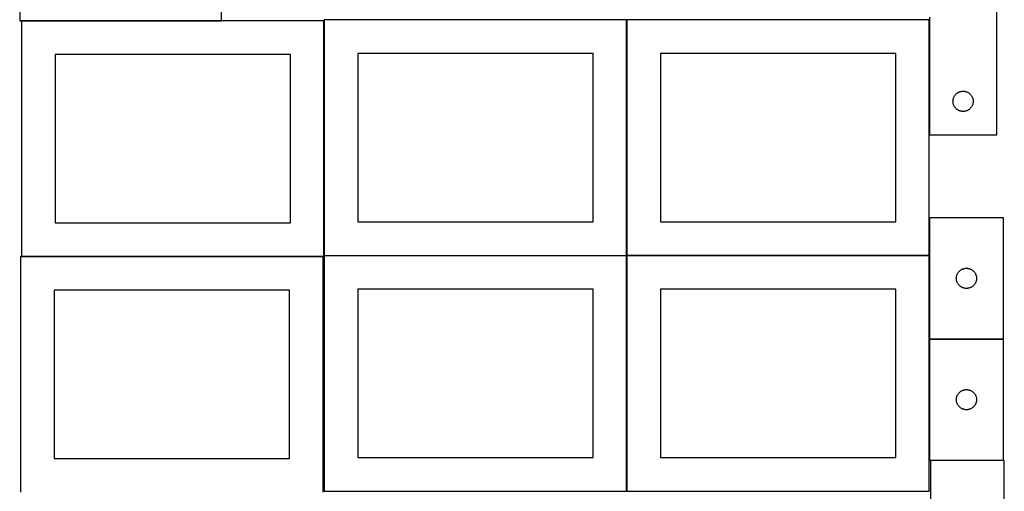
# Model space of a CAD drawing. Header units: millimetres. Extents: x 7 to 1493, y 7 to 2993.
# Tile 4 of 14: x 7 to 1471, y 1413 to 2113. Entities that reach past the tile are written whole.
import ezdxf

# ---------------------------------------------------------------- set-up
doc = ezdxf.new("R2010")
doc.units = ezdxf.units.MM
doc.layers.add('COMMON', color=5, linetype='CONTINUOUS', true_color=0x0000ff)
doc.layers.add('CUT', color=7, linetype='CONTINUOUS', true_color=0x000000)

msp = doc.modelspace()

# ---------------------------------------------------------------- linework, layer by layer
at = {"layer": 'COMMON'}
for p, q in [((306.636901, 2111.599047), (9.174232, 2111.599047)), ((459.274232, 2111.499046), (459.274232, 1762.823825)), ((909.474233, 2112.823825), (909.474233, 1763.070358)), ((1359.674235, 1941.949775), (1359.674235, 2113.070358)), ((1359.674234, 1818.922964), (1359.674234, 1763.070358)), ((9.174232, 1761.399045), (457.849575, 1761.399045)), ((459.374233, 1762.723824), (909.374233, 1762.723824)), ((909.474233, 1762.623824), (909.474233, 1412.870357)), ((909.574234, 1762.970357), (1359.574234, 1762.970357)), ((1359.674234, 1762.870357), (1359.674234, 1638.922964)), ((1359.674234, 1638.722963), (1359.674234, 1458.722963)), ((1359.774235, 1638.822963), (1469.774235, 1638.822963)), ((1361.099119, 1458.622962), (1469.774235, 1458.622962))]:
    msp.add_line(p, q, dxfattribs=at)
at = {"layer": 'CUT'}
for p, q in [((6.636901, 2361.699047), (6.636901, 2111.699047)), ((306.636901, 2111.699047), (306.636901, 2186.699047)), ((1459.774235, 1941.949775), (1459.774235, 2191.949775)), ((6.636901, 2111.699047), (306.636901, 2111.699047)), ((459.174232, 2111.499046), (9.174232, 2111.499046)), ((9.174232, 2111.499046), (9.174232, 1761.499046)), ((459.174232, 1761.499046), (459.174232, 2111.499046)), ((909.374233, 2112.823825), (459.374233, 2112.823825)), ((459.374233, 2112.823825), (459.374233, 1762.823825)), ((909.374233, 1762.823825), (909.374233, 2112.823825)), ((1359.574234, 2113.070358), (909.574234, 2113.070358)), ((909.574234, 2113.070358), (909.574234, 1763.070358)), ((1359.574234, 1763.070358), (1359.574234, 2113.070358)), ((1359.774235, 2116.949775), (1359.774235, 1941.949775)), ((409.174232, 2061.499046), (59.174232, 2061.499046)), ((59.174232, 2061.499046), (59.174232, 1811.499046)), ((409.174232, 1811.499046), (409.174232, 2061.499046)), ((859.374233, 2062.823825), (509.374233, 2062.823825)), ((509.374233, 2062.823825), (509.374233, 1812.823825)), ((859.374233, 1812.823825), (859.374233, 2062.823825)), ((1309.574234, 2063.070358), (959.574234, 2063.070358)), ((959.574234, 2063.070358), (959.574234, 1813.070358)), ((1309.574234, 1813.070358), (1309.574234, 2063.070358)), ((1404.846099, 2006.117113), (1405.581951, 2006.352023)), ((1405.581951, 2006.352023), (1406.328919, 2006.54874)), ((1406.328919, 2006.54874), (1407.085024, 2006.706744)), ((1407.085024, 2006.706744), (1407.84826, 2006.825615)), ((1407.84826, 2006.825615), (1408.616603, 2006.905038)), ((1408.616603, 2006.905038), (1409.388016, 2006.944802)), ((1409.388016, 2006.944802), (1410.160454, 2006.944802)), ((1410.160454, 2006.944802), (1410.931867, 2006.905038)), ((1410.931867, 2006.905038), (1411.70021, 2006.825615)), ((1411.70021, 2006.825615), (1412.463446, 2006.706744)), ((1412.463446, 2006.706744), (1413.219551, 2006.54874)), ((1413.219551, 2006.54874), (1413.96652, 2006.352023)), ((1413.96652, 2006.352023), (1414.702371, 2006.117113)), ((1394.774235, 1991.949775), (1394.794124, 1992.721956)), ((1394.794124, 1991.177593), (1394.774235, 1991.949775)), ((1394.794124, 1992.721956), (1394.853737, 1993.49209)), ((1394.853737, 1993.49209), (1394.952917, 1994.258133)), ((1394.952917, 1994.258133), (1395.0914, 1995.018056)), ((1395.0914, 1995.018056), (1395.268819, 1995.769842)), ((1395.268819, 1995.769842), (1395.484704, 1996.511497)), ((1395.484704, 1996.511497), (1395.738483, 1997.241056)), ((1395.738483, 1997.241056), (1396.029482, 1997.956583)), ((1396.029482, 1997.956583), (1396.356929, 1998.656182)), ((1396.356929, 1998.656182), (1396.719956, 1999.337996)), ((1396.719956, 1999.337996), (1397.117602, 2000.000218)), ((1397.117602, 2000.000218), (1397.54881, 2000.641091)), ((1397.54881, 2000.641091), (1398.012438, 2001.258917)), ((1398.012438, 2001.258917), (1398.507256, 2001.852057)), ((1398.507256, 2001.852057), (1399.031952, 2002.418937)), ((1399.031952, 2002.418937), (1399.585135, 2002.958055)), ((1399.585135, 2002.958055), (1400.165337, 2003.467981)), ((1400.165337, 2003.467981), (1400.771021, 2003.947363)), ((1400.771021, 2003.947363), (1401.400579, 2004.39493)), ((1401.400579, 2004.39493), (1402.052343, 2004.809494)), ((1402.052343, 2004.809494), (1402.724584, 2005.189957)), ((1402.724584, 2005.189957), (1403.415519, 2005.535309)), ((1403.415519, 2005.535309), (1404.123317, 2005.844634)), ((1404.123317, 2005.844634), (1404.846099, 2006.117113)), ((1414.702371, 2006.117113), (1415.425154, 2005.844634)), ((1415.425154, 2005.844634), (1416.132951, 2005.535309)), ((1416.132951, 2005.535309), (1416.823886, 2005.189957)), ((1416.823886, 2005.189957), (1417.496127, 2004.809494)), ((1417.496127, 2004.809494), (1418.147891, 2004.39493)), ((1418.147891, 2004.39493), (1418.777449, 2003.947363)), ((1418.777449, 2003.947363), (1419.383133, 2003.467981)), ((1419.383133, 2003.467981), (1419.963335, 2002.958055)), ((1419.963335, 2002.958055), (1420.516518, 2002.418937)), ((1420.516518, 2002.418937), (1421.041214, 2001.852057)), ((1421.041214, 2001.852057), (1421.536032, 2001.258917)), ((1421.536032, 2001.258917), (1421.99966, 2000.641091)), ((1421.99966, 2000.641091), (1422.430869, 2000.000218)), ((1422.430869, 2000.000218), (1422.828514, 1999.337996)), ((1422.828514, 1999.337996), (1423.191541, 1998.656182)), ((1423.191541, 1998.656182), (1423.518989, 1997.956583)), ((1423.518989, 1997.956583), (1423.809987, 1997.241056)), ((1423.809987, 1997.241056), (1424.063766, 1996.511497)), ((1424.063766, 1996.511497), (1424.279651, 1995.769842)), ((1424.279651, 1995.769842), (1424.45707, 1995.018056)), ((1424.45707, 1995.018056), (1424.595554, 1994.258133)), ((1424.595554, 1994.258133), (1424.694733, 1993.49209)), ((1424.694733, 1993.49209), (1424.754346, 1992.721956)), ((1424.754346, 1992.721956), (1424.774235, 1991.949775)), ((1424.774235, 1991.949775), (1424.754346, 1991.177593)), ((1394.853737, 1990.40746), (1394.794124, 1991.177593)), ((1394.952917, 1989.641416), (1394.853737, 1990.40746)), ((1395.0914, 1988.881494), (1394.952917, 1989.641416)), ((1395.268819, 1988.129708), (1395.0914, 1988.881494)), ((1395.484704, 1987.388052), (1395.268819, 1988.129708)), ((1395.738483, 1986.658493), (1395.484704, 1987.388052)), ((1396.029482, 1985.942966), (1395.738483, 1986.658493)), ((1396.356929, 1985.243368), (1396.029482, 1985.942966)), ((1396.719956, 1984.561554), (1396.356929, 1985.243368)), ((1397.117602, 1983.899332), (1396.719956, 1984.561554)), ((1397.54881, 1983.258458), (1397.117602, 1983.899332)), ((1398.012438, 1982.640632), (1397.54881, 1983.258458)), ((1398.507256, 1982.047493), (1398.012438, 1982.640632)), ((1399.031952, 1981.480612), (1398.507256, 1982.047493)), ((1399.585135, 1980.941494), (1399.031952, 1981.480612)), ((1400.165337, 1980.431568), (1399.585135, 1980.941494)), ((1400.771021, 1979.952186), (1400.165337, 1980.431568)), ((1401.400579, 1979.504619), (1400.771021, 1979.952186)), ((1402.052343, 1979.090055), (1401.400579, 1979.504619)), ((1402.724584, 1978.709593), (1402.052343, 1979.090055)), ((1403.415519, 1978.364241), (1402.724584, 1978.709593)), ((1404.123317, 1978.054915), (1403.415519, 1978.364241)), ((1404.846099, 1977.782436), (1404.123317, 1978.054915)), ((1405.581951, 1977.547527), (1404.846099, 1977.782436)), ((1406.328919, 1977.350809), (1405.581951, 1977.547527)), ((1407.085024, 1977.192805), (1406.328919, 1977.350809)), ((1407.84826, 1977.073935), (1407.085024, 1977.192805)), ((1408.616603, 1976.994512), (1407.84826, 1977.073935)), ((1411.70021, 1977.073935), (1410.931867, 1976.994512)), ((1412.463446, 1977.192805), (1411.70021, 1977.073935)), ((1413.219551, 1977.350809), (1412.463446, 1977.192805)), ((1413.96652, 1977.547527), (1413.219551, 1977.350809)), ((1414.702371, 1977.782436), (1413.96652, 1977.547527)), ((1415.425154, 1978.054915), (1414.702371, 1977.782436)), ((1416.132951, 1978.364241), (1415.425154, 1978.054915)), ((1416.823886, 1978.709593), (1416.132951, 1978.364241)), ((1417.496127, 1979.090055), (1416.823886, 1978.709593)), ((1418.147891, 1979.504619), (1417.496127, 1979.090055)), ((1418.777449, 1979.952186), (1418.147891, 1979.504619)), ((1419.383133, 1980.431568), (1418.777449, 1979.952186)), ((1419.963335, 1980.941494), (1419.383133, 1980.431568)), ((1420.516518, 1981.480612), (1419.963335, 1980.941494)), ((1421.041214, 1982.047493), (1420.516518, 1981.480612)), ((1421.536032, 1982.640632), (1421.041214, 1982.047493)), ((1421.99966, 1983.258458), (1421.536032, 1982.640632)), ((1422.430869, 1983.899332), (1421.99966, 1983.258458)), ((1422.828514, 1984.561554), (1422.430869, 1983.899332)), ((1423.191541, 1985.243368), (1422.828514, 1984.561554)), ((1423.518989, 1985.942966), (1423.191541, 1985.243368)), ((1423.809987, 1986.658493), (1423.518989, 1985.942966)), ((1424.063766, 1987.388052), (1423.809987, 1986.658493)), ((1424.279651, 1988.129708), (1424.063766, 1987.388052)), ((1424.45707, 1988.881494), (1424.279651, 1988.129708)), ((1424.595554, 1989.641416), (1424.45707, 1988.881494)), ((1424.694733, 1990.40746), (1424.595554, 1989.641416)), ((1424.754346, 1991.177593), (1424.694733, 1990.40746)), ((1409.388016, 1976.954748), (1408.616603, 1976.994512)), ((1410.160454, 1976.954748), (1409.388016, 1976.954748)), ((1410.931867, 1976.994512), (1410.160454, 1976.954748)), ((1359.774235, 1941.949775), (1459.774235, 1941.949775)), ((1469.774235, 1818.922964), (1359.774235, 1818.922964)), ((1359.774235, 1818.922964), (1359.774235, 1638.922964)), ((1469.774235, 1638.922964), (1469.774235, 1818.922964)), ((59.174232, 1811.499046), (409.174232, 1811.499046)), ((509.374233, 1812.823825), (859.374233, 1812.823825)), ((959.574234, 1813.070358), (1309.574234, 1813.070358)), ((457.849575, 1761.299045), (7.849575, 1761.299045)), ((7.849575, 1761.299045), (7.849575, 1411.299045)), ((9.174232, 1761.499046), (459.174232, 1761.499046)), ((457.849575, 1411.299045), (457.849575, 1761.299045)), ((459.374233, 1762.823825), (909.374233, 1762.823825)), ((909.374233, 1762.623824), (459.374233, 1762.623824)), ((459.374233, 1762.623824), (459.374233, 1412.623824)), ((909.374233, 1412.623824), (909.374233, 1762.623824)), ((909.574234, 1763.070358), (1359.574234, 1763.070358)), ((1359.574234, 1762.870357), (909.574234, 1762.870357)), ((909.574234, 1762.870357), (909.574234, 1412.870357)), ((1359.574234, 1412.870357), (1359.574234, 1762.870357)), ((1408.767427, 1742.667718), (1409.482954, 1742.958717)), ((1409.482954, 1742.958717), (1410.212513, 1743.212495)), ((1410.212513, 1743.212495), (1410.954168, 1743.42838)), ((1410.954168, 1743.42838), (1411.705954, 1743.6058)), ((1411.705954, 1743.6058), (1412.465876, 1743.744283)), ((1412.465876, 1743.744283), (1413.23192, 1743.843463)), ((1413.23192, 1743.843463), (1414.002054, 1743.903076)), ((1414.002054, 1743.903076), (1414.774235, 1743.922964)), ((1414.774235, 1743.922964), (1415.546416, 1743.903076)), ((1415.546416, 1743.903076), (1416.31655, 1743.843463)), ((1416.31655, 1743.843463), (1417.082594, 1743.744283)), ((1417.082594, 1743.744283), (1417.842516, 1743.6058)), ((1417.842516, 1743.6058), (1418.594302, 1743.42838)), ((1418.594302, 1743.42838), (1419.335958, 1743.212495)), ((1419.335958, 1743.212495), (1420.065516, 1742.958717)), ((1420.065516, 1742.958717), (1420.781044, 1742.667718)), ((1399.779208, 1729.309183), (1399.818972, 1730.080596)), ((1399.779208, 1728.536746), (1399.779208, 1729.309183)), ((1399.818972, 1727.765332), (1399.779208, 1728.536746)), ((1399.818972, 1730.080596), (1399.898395, 1730.84894)), ((1399.898395, 1730.84894), (1400.017266, 1731.612176)), ((1400.017266, 1731.612176), (1400.17527, 1732.368281)), ((1400.17527, 1732.368281), (1400.371987, 1733.115249)), ((1400.371987, 1733.115249), (1400.606897, 1733.8511)), ((1400.606897, 1733.8511), (1400.879376, 1734.573883)), ((1400.879376, 1734.573883), (1401.188701, 1735.28168)), ((1401.188701, 1735.28168), (1401.534053, 1735.972616)), ((1401.534053, 1735.972616), (1401.914516, 1736.644856)), ((1401.914516, 1736.644856), (1402.32908, 1737.29662)), ((1402.32908, 1737.29662), (1402.776646, 1737.926179)), ((1402.776646, 1737.926179), (1403.256028, 1738.531862)), ((1403.256028, 1738.531862), (1403.765955, 1739.112064)), ((1403.765955, 1739.112064), (1404.305073, 1739.665247)), ((1404.305073, 1739.665247), (1404.871953, 1740.189943)), ((1404.871953, 1740.189943), (1405.465093, 1740.684762)), ((1405.465093, 1740.684762), (1406.082919, 1741.148389)), ((1406.082919, 1741.148389), (1406.723792, 1741.579598)), ((1406.723792, 1741.579598), (1407.386014, 1741.977243)), ((1407.386014, 1741.977243), (1408.067828, 1742.340271)), ((1408.067828, 1742.340271), (1408.767427, 1742.667718)), ((1420.781044, 1742.667718), (1421.480642, 1742.340271)), ((1421.480642, 1742.340271), (1422.162456, 1741.977243)), ((1422.162456, 1741.977243), (1422.824678, 1741.579598)), ((1422.824678, 1741.579598), (1423.465552, 1741.148389)), ((1423.465552, 1741.148389), (1424.083377, 1740.684762)), ((1424.083377, 1740.684762), (1424.676517, 1740.189943)), ((1424.676517, 1740.189943), (1425.243397, 1739.665247)), ((1425.243397, 1739.665247), (1425.782516, 1739.112064)), ((1425.782516, 1739.112064), (1426.292442, 1738.531862)), ((1426.292442, 1738.531862), (1426.771824, 1737.926179)), ((1426.771824, 1737.926179), (1427.21939, 1737.29662)), ((1427.21939, 1737.29662), (1427.633955, 1736.644856)), ((1427.633955, 1736.644856), (1428.014417, 1735.972616)), ((1428.014417, 1735.972616), (1428.359769, 1735.28168)), ((1428.359769, 1735.28168), (1428.669095, 1734.573883)), ((1428.669095, 1734.573883), (1428.941574, 1733.8511)), ((1428.941574, 1733.8511), (1429.176483, 1733.115249)), ((1429.176483, 1733.115249), (1429.373201, 1732.368281)), ((1429.373201, 1732.368281), (1429.531204, 1731.612176)), ((1429.531204, 1731.612176), (1429.650075, 1730.84894)), ((1429.650075, 1730.84894), (1429.729498, 1730.080596)), ((1429.729498, 1730.080596), (1429.769262, 1729.309183)), ((1429.769262, 1728.536746), (1429.729498, 1727.765332)), ((1429.769262, 1729.309183), (1429.769262, 1728.536746)), ((1399.898395, 1726.996989), (1399.818972, 1727.765332)), ((1400.017266, 1726.233753), (1399.898395, 1726.996989)), ((1400.17527, 1725.477648), (1400.017266, 1726.233753)), ((1400.371987, 1724.73068), (1400.17527, 1725.477648)), ((1400.606897, 1723.994829), (1400.371987, 1724.73068)), ((1400.879376, 1723.272046), (1400.606897, 1723.994829)), ((1401.188701, 1722.564249), (1400.879376, 1723.272046)), ((1401.534053, 1721.873313), (1401.188701, 1722.564249)), ((1401.914516, 1721.201072), (1401.534053, 1721.873313)), ((1402.32908, 1720.549309), (1401.914516, 1721.201072)), ((1402.776646, 1719.91975), (1402.32908, 1720.549309)), ((1403.256028, 1719.314067), (1402.776646, 1719.91975)), ((1403.765955, 1718.733864), (1403.256028, 1719.314067)), ((1404.305073, 1718.180682), (1403.765955, 1718.733864)), ((1404.871953, 1717.655985), (1404.305073, 1718.180682)), ((1405.465093, 1717.161167), (1404.871953, 1717.655985)), ((1406.082919, 1716.697539), (1405.465093, 1717.161167)), ((1406.723792, 1716.266331), (1406.082919, 1716.697539)), ((1407.386014, 1715.868686), (1406.723792, 1716.266331)), ((1408.067828, 1715.505658), (1407.386014, 1715.868686)), ((1408.767427, 1715.178211), (1408.067828, 1715.505658)), ((1409.482954, 1714.887212), (1408.767427, 1715.178211)), ((1410.212513, 1714.633434), (1409.482954, 1714.887212)), ((1410.954168, 1714.417549), (1410.212513, 1714.633434)), ((1411.705954, 1714.240129), (1410.954168, 1714.417549)), ((1412.465876, 1714.101646), (1411.705954, 1714.240129)), ((1413.23192, 1714.002466), (1412.465876, 1714.101646)), ((1414.002054, 1713.942853), (1413.23192, 1714.002466)), ((1414.774235, 1713.922964), (1414.002054, 1713.942853)), ((1415.546416, 1713.942853), (1414.774235, 1713.922964)), ((1416.31655, 1714.002466), (1415.546416, 1713.942853)), ((1417.082594, 1714.101646), (1416.31655, 1714.002466)), ((1417.842516, 1714.240129), (1417.082594, 1714.101646)), ((1418.594302, 1714.417549), (1417.842516, 1714.240129)), ((1419.335958, 1714.633434), (1418.594302, 1714.417549)), ((1420.065516, 1714.887212), (1419.335958, 1714.633434)), ((1420.781044, 1715.178211), (1420.065516, 1714.887212)), ((1421.480642, 1715.505658), (1420.781044, 1715.178211)), ((1422.162456, 1715.868686), (1421.480642, 1715.505658)), ((1422.824678, 1716.266331), (1422.162456, 1715.868686)), ((1423.465552, 1716.697539), (1422.824678, 1716.266331)), ((1424.083377, 1717.161167), (1423.465552, 1716.697539)), ((1424.676517, 1717.655985), (1424.083377, 1717.161167)), ((1425.243397, 1718.180682), (1424.676517, 1717.655985)), ((1425.782516, 1718.733864), (1425.243397, 1718.180682)), ((1426.292442, 1719.314067), (1425.782516, 1718.733864)), ((1426.771824, 1719.91975), (1426.292442, 1719.314067)), ((1427.21939, 1720.549309), (1426.771824, 1719.91975)), ((1427.633955, 1721.201072), (1427.21939, 1720.549309)), ((1428.014417, 1721.873313), (1427.633955, 1721.201072)), ((1428.359769, 1722.564249), (1428.014417, 1721.873313)), ((1428.669095, 1723.272046), (1428.359769, 1722.564249)), ((1428.941574, 1723.994829), (1428.669095, 1723.272046)), ((1429.176483, 1724.73068), (1428.941574, 1723.994829)), ((1429.373201, 1725.477648), (1429.176483, 1724.73068)), ((1429.531204, 1726.233753), (1429.373201, 1725.477648)), ((1429.650075, 1726.996989), (1429.531204, 1726.233753)), ((1429.729498, 1727.765332), (1429.650075, 1726.996989)), ((407.849575, 1711.299045), (57.849575, 1711.299045)), ((57.849575, 1711.299045), (57.849575, 1461.299045)), ((407.849575, 1461.299045), (407.849575, 1711.299045)), ((859.374233, 1712.623824), (509.374233, 1712.623824)), ((509.374233, 1712.623824), (509.374233, 1462.623824)), ((859.374233, 1462.623824), (859.374233, 1712.623824)), ((1309.574234, 1712.870357), (959.574234, 1712.870357)), ((959.574234, 1712.870357), (959.574234, 1462.870357)), ((1309.574234, 1462.870357), (1309.574234, 1712.870357)), ((1359.774235, 1638.922964), (1469.774235, 1638.922964)), ((1469.774235, 1638.722963), (1359.774235, 1638.722963)), ((1359.774235, 1638.722963), (1359.774235, 1458.722963)), ((1469.774235, 1458.722963), (1469.774235, 1638.722963)), ((1400.17527, 1552.16828), (1400.371987, 1552.915248)), ((1400.371987, 1552.915248), (1400.606897, 1553.651099)), ((1400.606897, 1553.651099), (1400.879376, 1554.373882)), ((1400.879376, 1554.373882), (1401.188701, 1555.081679)), ((1401.188701, 1555.081679), (1401.534053, 1555.772615)), ((1401.534053, 1555.772615), (1401.914516, 1556.444855)), ((1401.914516, 1556.444855), (1402.32908, 1557.096619)), ((1402.32908, 1557.096619), (1402.776646, 1557.726178)), ((1402.776646, 1557.726178), (1403.256028, 1558.331861)), ((1403.256028, 1558.331861), (1403.765955, 1558.912063)), ((1403.765955, 1558.912063), (1404.305073, 1559.465246)), ((1404.305073, 1559.465246), (1404.871953, 1559.989942)), ((1404.871953, 1559.989942), (1405.465093, 1560.484761)), ((1405.465093, 1560.484761), (1406.082919, 1560.948388)), ((1406.082919, 1560.948388), (1406.723792, 1561.379597)), ((1406.723792, 1561.379597), (1407.386014, 1561.777242)), ((1407.386014, 1561.777242), (1408.067828, 1562.14027)), ((1408.067828, 1562.14027), (1408.767427, 1562.467717)), ((1408.767427, 1562.467717), (1409.482954, 1562.758716)), ((1409.482954, 1562.758716), (1410.212513, 1563.012494)), ((1410.212513, 1563.012494), (1410.954168, 1563.228379)), ((1410.954168, 1563.228379), (1411.705954, 1563.405799)), ((1411.705954, 1563.405799), (1412.465876, 1563.544282)), ((1412.465876, 1563.544282), (1413.23192, 1563.643462)), ((1413.23192, 1563.643462), (1414.002054, 1563.703075)), ((1414.002054, 1563.703075), (1414.774235, 1563.722963)), ((1414.774235, 1563.722963), (1415.546416, 1563.703075)), ((1415.546416, 1563.703075), (1416.31655, 1563.643462)), ((1416.31655, 1563.643462), (1417.082594, 1563.544282)), ((1417.082594, 1563.544282), (1417.842516, 1563.405799)), ((1417.842516, 1563.405799), (1418.594302, 1563.228379)), ((1418.594302, 1563.228379), (1419.335958, 1563.012494)), ((1419.335958, 1563.012494), (1420.065516, 1562.758716)), ((1420.065516, 1562.758716), (1420.781044, 1562.467717)), ((1420.781044, 1562.467717), (1421.480642, 1562.14027)), ((1421.480642, 1562.14027), (1422.162456, 1561.777242)), ((1422.162456, 1561.777242), (1422.824678, 1561.379597)), ((1422.824678, 1561.379597), (1423.465552, 1560.948388)), ((1423.465552, 1560.948388), (1424.083377, 1560.484761)), ((1424.083377, 1560.484761), (1424.676517, 1559.989942)), ((1424.676517, 1559.989942), (1425.243397, 1559.465246)), ((1425.243397, 1559.465246), (1425.782516, 1558.912063)), ((1425.782516, 1558.912063), (1426.292442, 1558.331861)), ((1426.292442, 1558.331861), (1426.771824, 1557.726178)), ((1426.771824, 1557.726178), (1427.21939, 1557.096619)), ((1427.21939, 1557.096619), (1427.633955, 1556.444855)), ((1427.633955, 1556.444855), (1428.014417, 1555.772615)), ((1428.014417, 1555.772615), (1428.359769, 1555.081679)), ((1428.359769, 1555.081679), (1428.669095, 1554.373882)), ((1428.669095, 1554.373882), (1428.941574, 1553.651099)), ((1428.941574, 1553.651099), (1429.176483, 1552.915248)), ((1429.176483, 1552.915248), (1429.373201, 1552.16828)), ((1399.779208, 1549.109182), (1399.818972, 1549.880595)), ((1399.779208, 1548.336745), (1399.779208, 1549.109182)), ((1399.818972, 1547.565331), (1399.779208, 1548.336745)), ((1399.818972, 1549.880595), (1399.898395, 1550.648939)), ((1399.898395, 1546.796988), (1399.818972, 1547.565331)), ((1399.898395, 1550.648939), (1400.017266, 1551.412175)), ((1400.017266, 1546.033752), (1399.898395, 1546.796988)), ((1400.017266, 1551.412175), (1400.17527, 1552.16828)), ((1400.17527, 1545.277647), (1400.017266, 1546.033752)), ((1400.371987, 1544.530679), (1400.17527, 1545.277647)), ((1400.606897, 1543.794828), (1400.371987, 1544.530679)), ((1400.879376, 1543.072045), (1400.606897, 1543.794828)), ((1401.188701, 1542.364248), (1400.879376, 1543.072045)), ((1401.534053, 1541.673312), (1401.188701, 1542.364248)), ((1401.914516, 1541.001071), (1401.534053, 1541.673312)), ((1402.32908, 1540.349308), (1401.914516, 1541.001071)), ((1402.776646, 1539.719749), (1402.32908, 1540.349308)), ((1403.256028, 1539.114066), (1402.776646, 1539.719749)), ((1403.765955, 1538.533863), (1403.256028, 1539.114066)), ((1404.305073, 1537.980681), (1403.765955, 1538.533863)), ((1404.871953, 1537.455984), (1404.305073, 1537.980681)), ((1425.243397, 1537.980681), (1424.676517, 1537.455984)), ((1425.782516, 1538.533863), (1425.243397, 1537.980681)), ((1426.292442, 1539.114066), (1425.782516, 1538.533863)), ((1426.771824, 1539.719749), (1426.292442, 1539.114066)), ((1427.21939, 1540.349308), (1426.771824, 1539.719749)), ((1427.633955, 1541.001071), (1427.21939, 1540.349308)), ((1428.014417, 1541.673312), (1427.633955, 1541.001071)), ((1428.359769, 1542.364248), (1428.014417, 1541.673312)), ((1428.669095, 1543.072045), (1428.359769, 1542.364248)), ((1428.941574, 1543.794828), (1428.669095, 1543.072045)), ((1429.176483, 1544.530679), (1428.941574, 1543.794828)), ((1429.373201, 1545.277647), (1429.176483, 1544.530679)), ((1429.373201, 1552.16828), (1429.531204, 1551.412175)), ((1429.531204, 1546.033752), (1429.373201, 1545.277647)), ((1429.531204, 1551.412175), (1429.650075, 1550.648939)), ((1429.650075, 1546.796988), (1429.531204, 1546.033752)), ((1429.650075, 1550.648939), (1429.729498, 1549.880595)), ((1429.729498, 1547.565331), (1429.650075, 1546.796988)), ((1429.729498, 1549.880595), (1429.769262, 1549.109182)), ((1429.769262, 1548.336745), (1429.729498, 1547.565331)), ((1429.769262, 1549.109182), (1429.769262, 1548.336745)), ((1405.465093, 1536.961166), (1404.871953, 1537.455984)), ((1406.082919, 1536.497538), (1405.465093, 1536.961166)), ((1406.723792, 1536.06633), (1406.082919, 1536.497538)), ((1407.386014, 1535.668685), (1406.723792, 1536.06633)), ((1408.067828, 1535.305657), (1407.386014, 1535.668685)), ((1408.767427, 1534.97821), (1408.067828, 1535.305657)), ((1409.482954, 1534.687211), (1408.767427, 1534.97821)), ((1410.212513, 1534.433433), (1409.482954, 1534.687211)), ((1410.954168, 1534.217548), (1410.212513, 1534.433433)), ((1411.705954, 1534.040128), (1410.954168, 1534.217548)), ((1412.465876, 1533.901645), (1411.705954, 1534.040128)), ((1413.23192, 1533.802465), (1412.465876, 1533.901645)), ((1414.002054, 1533.742852), (1413.23192, 1533.802465)), ((1414.774235, 1533.722963), (1414.002054, 1533.742852)), ((1415.546416, 1533.742852), (1414.774235, 1533.722963)), ((1416.31655, 1533.802465), (1415.546416, 1533.742852)), ((1417.082594, 1533.901645), (1416.31655, 1533.802465)), ((1417.842516, 1534.040128), (1417.082594, 1533.901645)), ((1418.594302, 1534.217548), (1417.842516, 1534.040128)), ((1419.335958, 1534.433433), (1418.594302, 1534.217548)), ((1420.065516, 1534.687211), (1419.335958, 1534.433433)), ((1420.781044, 1534.97821), (1420.065516, 1534.687211)), ((1421.480642, 1535.305657), (1420.781044, 1534.97821)), ((1422.162456, 1535.668685), (1421.480642, 1535.305657)), ((1422.824678, 1536.06633), (1422.162456, 1535.668685)), ((1423.465552, 1536.497538), (1422.824678, 1536.06633)), ((1424.083377, 1536.961166), (1423.465552, 1536.497538)), ((1424.676517, 1537.455984), (1424.083377, 1536.961166)), ((57.849575, 1461.299045), (407.849575, 1461.299045)), ((509.374233, 1462.623824), (859.374233, 1462.623824)), ((959.574234, 1462.870357), (1309.574234, 1462.870357)), ((1359.774235, 1458.722963), (1469.774235, 1458.722963)), ((1471.099119, 1458.522962), (1361.099119, 1458.522962)), ((1361.099119, 1458.522962), (1361.099119, 1278.522962)), ((1471.099119, 1278.522962), (1471.099119, 1458.522962)), ((459.374233, 1412.623824), (909.374233, 1412.623824)), ((909.574234, 1412.870357), (1359.574234, 1412.870357))]:
    msp.add_line(p, q, dxfattribs=at)

doc.saveas('drawing.dxf')
